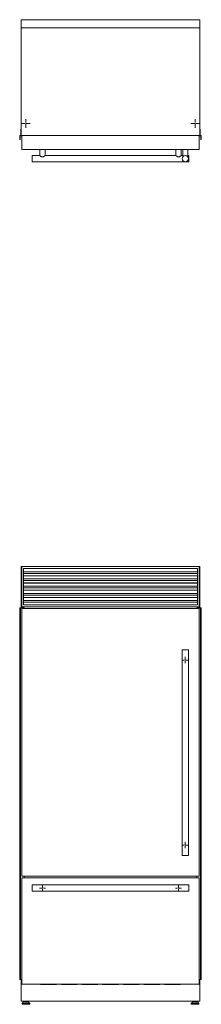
# Model space of a CAD drawing. Header units: millimetres. Extents: x 224 to 1095, y 149 to 645.
# Tile 1 of 3: x 224 to 311, y 168 to 645. Entities that reach past the tile are written whole.
import ezdxf

# ---------------------------------------------------------------- set-up
doc = ezdxf.new("R2010")
doc.units = ezdxf.units.MM

# ---------------------------------------------------------------- blocks, each defined once
blk = doc.blocks.new('SW_CENTERMARKSYMBOL_0')
at = {"color": 0, "linetype": 'Continuous', "lineweight": 0}
for p, q in [((-0.5, 0), (-1.5, 0)), ((0, 0), (-0.25, 0)), ((0, 0.5), (0, 1.5)), ((0, 0), (0, 0.25)), ((0, 0), (0, -0.25)), ((0, 0), (0.25, 0)), ((0.5, 0), (1.5, 0)), ((0, -0.5), (0, -1.5))]:
    blk.add_line(p, q, dxfattribs=at)
blk = doc.blocks.new('SW_CENTERMARKSYMBOL_1')
at = {"color": 0, "linetype": 'Continuous', "lineweight": 0}
for p, q in [((-0.5, 0), (-1.5, 0)), ((0, 0), (-0.25, 0)), ((0, 0.5), (0, 1.5)), ((0, 0), (0, 0.25)), ((0, 0), (0, -0.25)), ((0, 0), (0.25, 0)), ((0.5, 0), (1.5, 0)), ((0, -0.5), (0, -1.5))]:
    blk.add_line(p, q, dxfattribs=at)
blk = doc.blocks.new('SW_CENTERMARKSYMBOL_2')
at = {"color": 0, "linetype": 'Continuous', "lineweight": 0}
for p, q in [((-0.5, 0), (-1.5, 0)), ((0, 0), (-0.25, 0)), ((0, 0.5), (0, 1.5)), ((0, 0), (0, 0.25)), ((0, 0), (0, -0.25)), ((0, 0), (0.25, 0)), ((0.5, 0), (1.5, 0)), ((0, -0.5), (0, -1.5))]:
    blk.add_line(p, q, dxfattribs=at)
blk = doc.blocks.new('SW_CENTERMARKSYMBOL_3')
at = {"color": 0, "linetype": 'Continuous', "lineweight": 0}
for p, q in [((-0.5, 0), (-1.5, 0)), ((0, 0), (-0.25, 0)), ((0, 0.5), (0, 1.5)), ((0, 0), (0, 0.25)), ((0, 0), (0, -0.25)), ((0, 0), (0.25, 0)), ((0.5, 0), (1.5, 0)), ((0, -0.5), (0, -1.5))]:
    blk.add_line(p, q, dxfattribs=at)
blk = doc.blocks.new('SW_CENTERMARKSYMBOL_4')
at = {"color": 0, "linetype": 'Continuous', "lineweight": 0}
for p, q in [((-0.5, 0), (-2.133, 0)), ((0, 0), (-0.25, 0)), ((0, 0.5), (0, 2.133)), ((0, 0), (0, 0.25)), ((0, 0), (0, -0.25)), ((0, 0), (0.25, 0)), ((0.5, 0), (2.133, 0)), ((0, -0.5), (0, -2.133))]:
    blk.add_line(p, q, dxfattribs=at)
blk = doc.blocks.new('SW_CENTERMARKSYMBOL_5')
at = {"color": 0, "linetype": 'Continuous', "lineweight": 0}
for p, q in [((-0.5, 0), (-2.133, 0)), ((0, 0), (-0.25, 0)), ((0, 0.5), (0, 2.133)), ((0, 0), (0, 0.25)), ((0, 0), (0, -0.25)), ((0, 0), (0.25, 0)), ((0.5, 0), (2.133, 0)), ((0, -0.5), (0, -2.133))]:
    blk.add_line(p, q, dxfattribs=at)

msp = doc.modelspace()

# ---------------------------------------------------------------- linework, layer by layer
at = {"color": 7, "linetype": 'Continuous', "lineweight": 15}
for p, q in [((224.22, 644.69), (224.22, 640.69)), ((224.22, 644.69), (310.82, 644.69)), ((310.82, 644.69), (310.82, 640.69)), ((224.22, 640.69), (310.82, 640.69)), ((224.22, 588.69), (224.22, 640.69)), ((310.82, 640.69), (310.82, 588.69)), ((224.08, 588.74), (224.08, 591.69)), ((224.08, 591.69), (224.22, 591.69)), ((310.82, 591.69), (310.97, 591.69)), ((310.97, 591.69), (310.97, 588.74)), ((223.58, 586.66), (223.58, 588.64)), ((223.58, 588.64), (223.98, 588.64)), ((223.77, 586.66), (223.58, 586.66)), ((223.78, 588.34), (223.78, 586.84)), ((223.79, 586.63), (223.79, 586.64)), ((224.58, 588.44), (223.88, 588.44)), ((224.22, 588.69), (224.22, 588.64)), ((310.82, 588.69), (224.22, 588.69)), ((224.32, 588.56), (224.52, 588.56)), ((224.58, 588.69), (310.47, 588.69)), ((224.58, 581.79), (224.58, 588.69)), ((310.47, 581.79), (310.47, 588.69)), ((311.17, 588.44), (310.47, 588.44)), ((310.53, 588.56), (310.73, 588.56)), ((310.82, 588.64), (310.82, 588.69)), ((311.07, 588.64), (311.47, 588.64)), ((311.26, 586.64), (311.26, 586.63)), ((311.27, 586.84), (311.27, 588.34)), ((311.47, 586.66), (311.28, 586.66)), ((311.47, 588.64), (311.47, 586.66)), ((310.47, 581.79), (224.58, 581.79)), ((233.33, 581.79), (233.33, 578.89)), ((235.83, 578.89), (235.83, 581.79)), ((299.22, 581.79), (299.22, 578.89)), ((301.72, 578.89), (301.72, 581.79)), ((302.47, 581.79), (302.47, 578.23)), ((304.97, 578.22), (304.97, 581.79)), ((233.33, 578.89), (229.58, 578.89)), ((229.58, 578.89), (229.58, 577.39)), ((229.58, 577.39), (229.58, 575.89)), ((299.23, 578.89), (235.83, 578.89)), ((302.47, 578.89), (301.72, 578.89)), ((305.47, 578.89), (304.97, 578.89)), ((305.47, 578.89), (305.47, 575.89)), ((229.58, 575.89), (305.47, 575.89)), ((224.58, 379.89), (224.22, 379.89)), ((224.22, 379.89), (224.22, 360.39)), ((310.47, 379.89), (224.58, 379.89)), ((224.58, 379.89), (224.58, 360.39)), ((225.48, 378.99), (309.57, 378.99)), ((225.48, 361.29), (225.48, 378.99)), ((309.57, 378.92), (225.48, 378.92)), ((309.57, 378.87), (225.48, 378.87)), ((309.57, 377.39), (225.48, 377.39)), ((309.57, 378.99), (309.57, 361.29)), ((310.47, 360.39), (310.47, 379.89)), ((310.82, 379.89), (310.47, 379.89)), ((310.82, 379.89), (310.82, 360.39)), ((309.57, 376.55), (225.48, 376.55)), ((309.57, 375.42), (225.48, 375.42)), ((309.57, 375.37), (225.48, 375.37)), ((309.57, 373.89), (225.48, 373.89)), ((309.57, 373.05), (225.48, 373.05)), ((309.57, 371.92), (225.48, 371.92)), ((309.57, 371.87), (225.48, 371.87)), ((309.57, 370.39), (225.48, 370.39)), ((309.57, 369.55), (225.48, 369.55)), ((309.57, 368.42), (225.48, 368.42)), ((309.57, 368.37), (225.48, 368.37)), ((309.57, 366.89), (225.48, 366.89)), ((309.57, 366.05), (225.48, 366.05)), ((309.57, 364.92), (225.48, 364.92)), ((309.57, 364.87), (225.48, 364.87)), ((309.57, 363.39), (225.48, 363.39)), ((309.57, 362.55), (225.48, 362.55)), ((223.58, 179.92), (223.58, 359.89)), ((223.77, 359.89), (223.58, 359.89)), ((223.77, 179.92), (223.77, 359.89)), ((223.79, 359.89), (223.77, 359.89)), ((223.79, 179.92), (223.79, 359.89)), ((223.81, 359.89), (223.79, 359.89)), ((223.81, 179.92), (223.81, 359.89)), ((223.89, 359.89), (223.81, 359.89)), ((223.89, 179.92), (223.89, 359.89)), ((223.9, 359.89), (223.89, 359.89)), ((223.9, 179.92), (223.9, 359.89)), ((225.66, 359.89), (223.9, 359.89)), ((224.22, 360.39), (224.22, 359.89)), ((224.22, 360.39), (224.58, 360.39)), ((224.58, 360.39), (310.47, 360.39)), ((224.58, 359.59), (310.47, 359.59)), ((224.58, 229.99), (224.58, 359.59)), ((309.57, 361.29), (225.48, 361.29)), ((225.66, 359.59), (225.66, 359.89)), ((225.69, 359.89), (225.66, 359.89)), ((225.69, 359.59), (225.69, 359.89)), ((225.69, 359.59), (225.69, 359.89)), ((225.69, 359.89), (225.69, 359.89)), ((309.36, 359.89), (309.36, 359.59)), ((309.36, 359.59), (309.36, 359.89)), ((309.39, 359.89), (309.36, 359.89)), ((309.36, 359.89), (309.36, 359.89)), ((309.39, 359.59), (309.39, 359.89)), ((311.15, 359.89), (309.39, 359.89)), ((310.47, 360.39), (310.82, 360.39)), ((310.47, 359.59), (310.47, 229.99)), ((310.82, 360.39), (310.82, 359.89)), ((311.15, 359.89), (311.15, 179.92)), ((311.16, 359.89), (311.15, 359.89)), ((311.16, 179.92), (311.16, 359.89)), ((311.24, 359.89), (311.16, 359.89)), ((311.24, 179.92), (311.24, 359.89)), ((311.26, 359.89), (311.24, 359.89)), ((311.26, 179.92), (311.26, 359.89)), ((311.28, 359.89), (311.26, 359.89)), ((311.28, 179.92), (311.28, 359.89)), ((311.47, 359.89), (311.28, 359.89)), ((311.47, 179.92), (311.47, 359.89)), ((302.22, 339.59), (302.22, 239.99)), ((302.22, 339.59), (303.72, 339.59)), ((303.72, 339.59), (305.22, 339.59)), ((305.22, 239.99), (305.22, 339.59)), ((302.22, 239.99), (305.22, 239.99)), ((310.47, 229.99), (224.58, 229.99)), ((224.58, 177.59), (224.58, 229.19)), ((224.58, 229.19), (310.47, 229.19)), ((225.66, 229.19), (225.66, 229.99)), ((225.69, 229.19), (225.69, 229.99)), ((225.69, 229.19), (225.69, 229.99)), ((309.36, 229.99), (309.36, 229.19)), ((309.36, 229.19), (309.36, 229.99)), ((309.39, 229.19), (309.39, 229.99)), ((310.47, 229.19), (310.47, 177.59)), ((305.47, 225.69), (229.58, 225.69)), ((229.58, 225.69), (229.58, 222.69)), ((305.47, 225.69), (305.47, 224.19)), ((305.47, 224.19), (305.47, 222.69)), ((229.58, 222.69), (305.47, 222.69)), ((223.77, 179.92), (223.58, 179.92)), ((223.79, 179.92), (223.77, 179.92)), ((223.81, 179.92), (223.79, 179.92)), ((223.89, 179.92), (223.81, 179.92)), ((223.9, 179.92), (223.89, 179.92)), ((224.58, 179.92), (223.9, 179.92)), ((224.22, 179.92), (224.22, 179.42)), ((224.58, 179.42), (224.22, 179.42)), ((224.22, 171.12), (224.22, 179.4)), ((224.25, 179.4), (224.22, 179.4)), ((224.25, 179.42), (224.25, 179.4)), ((224.32, 169.42), (224.32, 179.42)), ((310.47, 177.59), (224.58, 177.59)), ((241.12, 177.52), (233.93, 177.52)), ((251.12, 177.52), (243.93, 177.52)), ((261.12, 177.52), (253.93, 177.52)), ((271.12, 177.52), (263.93, 177.52)), ((281.12, 177.52), (273.93, 177.52)), ((291.12, 177.52), (283.93, 177.52)), ((301.13, 177.52), (293.93, 177.52)), ((311.15, 179.92), (310.47, 179.92)), ((310.82, 179.42), (310.47, 179.42)), ((310.73, 179.42), (310.73, 169.42)), ((310.81, 179.4), (310.81, 179.42)), ((310.82, 179.4), (310.81, 179.4)), ((310.82, 179.92), (310.82, 179.42)), ((310.82, 171.12), (310.82, 179.4)), ((311.16, 179.92), (311.15, 179.92)), ((311.24, 179.92), (311.16, 179.92)), ((311.26, 179.92), (311.24, 179.92)), ((311.28, 179.92), (311.26, 179.92)), ((311.47, 179.92), (311.28, 179.92)), ((224.32, 171.12), (224.22, 171.12)), ((224.22, 169.72), (224.22, 171.12)), ((224.32, 169.72), (224.22, 169.72)), ((310.73, 169.42), (224.32, 169.42)), ((224.69, 168.23), (224.69, 168.04)), ((225.3, 168.92), (224.73, 168.33)), ((224.84, 167.89), (228.31, 167.89)), ((225.41, 168.96), (227.74, 168.96)), ((225.55, 169.42), (225.55, 168.96)), ((225.74, 169.28), (225.74, 168.96)), ((225.74, 169.28), (227.41, 169.28)), ((226.08, 169.42), (226.08, 169.28)), ((227.07, 169.28), (227.07, 169.42)), ((227.41, 168.96), (227.41, 169.28)), ((227.6, 169.42), (227.6, 168.96)), ((228.42, 168.33), (227.85, 168.92)), ((228.46, 168.04), (228.46, 168.23)), ((306.59, 168.23), (306.59, 168.04)), ((307.2, 168.92), (306.63, 168.33)), ((310.21, 167.89), (306.74, 167.89)), ((309.64, 168.96), (307.31, 168.96)), ((307.45, 169.42), (307.45, 168.96)), ((307.64, 169.28), (307.64, 168.96)), ((309.31, 169.28), (307.64, 169.28)), ((307.98, 169.42), (307.98, 169.28)), ((308.97, 169.28), (308.97, 169.42)), ((309.31, 168.96), (309.31, 169.28)), ((309.5, 169.42), (309.5, 168.96)), ((310.32, 168.33), (309.75, 168.92)), ((310.36, 168.04), (310.36, 168.23)), ((310.82, 171.12), (310.73, 171.12)), ((310.82, 169.72), (310.73, 169.72)), ((310.82, 169.72), (310.82, 171.12))]:
    msp.add_line(p, q, dxfattribs=at)
at = {"color": 8, "linetype": 'Continuous', "lineweight": 15}
for p, q in [((224.69, 168.23), (228.46, 168.23)), ((224.69, 168.04), (228.46, 168.04)), ((224.73, 168.33), (228.42, 168.33)), ((225.3, 168.92), (227.85, 168.92)), ((310.36, 168.23), (306.59, 168.23)), ((310.36, 168.04), (306.59, 168.04)), ((310.32, 168.33), (306.63, 168.33)), ((309.75, 168.92), (307.2, 168.92))]:
    msp.add_line(p, q, dxfattribs=at)
at = {"color": 7, "linetype": 'Continuous', "lineweight": 15, "flags": 128}
for points in [[(233.93, 177.52), (233.8, 177.54), (233.7, 177.59)], [(241.35, 177.59), (241.25, 177.54), (241.12, 177.52)], [(243.93, 177.52), (243.8, 177.54), (243.7, 177.59)], [(251.35, 177.59), (251.25, 177.54), (251.12, 177.52)], [(253.93, 177.52), (253.8, 177.54), (253.7, 177.59)], [(261.35, 177.59), (261.25, 177.54), (261.12, 177.52)], [(263.93, 177.52), (263.8, 177.54), (263.7, 177.59)], [(271.35, 177.59), (271.25, 177.54), (271.12, 177.52)], [(273.93, 177.52), (273.8, 177.54), (273.7, 177.59)], [(281.35, 177.59), (281.25, 177.54), (281.12, 177.52)], [(283.93, 177.52), (283.8, 177.54), (283.7, 177.59)], [(291.35, 177.59), (291.25, 177.54), (291.12, 177.52)], [(293.93, 177.52), (293.8, 177.54), (293.7, 177.59)], [(301.35, 177.59), (301.25, 177.54), (301.13, 177.52)]]:
    msp.add_lwpolyline(points, dxfattribs=at)
at = {"color": 7, "linetype": 'Continuous', "lineweight": 15}
msp.add_circle((303.72, 577.39), 1.5, dxfattribs=at)
for centre, radius, start, end in [((223.77, 586.64), 0.02, 0, 90), ((223.87, 588.34), 0.1, 89.5283, 179.5283), ((223.87, 586.84), 0.1, 180, 258.463), ((223.81, 586.63), 0.02, 180, 275.8376), ((223.8, 586.71), 0.1, 275.8376, 344.309), ((223.85, 586.69), 0.05, 344.309, 78.463), ((223.98, 588.74), 0.1, 270, 0), ((224.32, 588.66), 0.1, 191.0474, 271.0618), ((224.53, 588.66), 0.1, 268.9382, 298.7815), ((310.52, 588.66), 0.1, 241.2185, 271.0618), ((310.73, 588.66), 0.1, 268.9382, 348.9526), ((311.07, 588.74), 0.1, 180, 270), ((311.2, 586.69), 0.05, 101.537, 195.691), ((311.25, 586.71), 0.1, 195.691, 264.1624), ((311.17, 588.34), 0.1, 0.4717, 90.4717), ((311.17, 586.84), 0.1, 281.537, 0), ((311.24, 586.63), 0.02, 264.1624, 0), ((311.28, 586.64), 0.02, 90, 180), ((224.84, 168.23), 0.15, 135.9249, 180), ((224.84, 168.04), 0.15, 180, 270), ((225.41, 168.81), 0.15, 90, 135.9249), ((227.74, 168.81), 0.15, 44.0751, 90), ((228.31, 168.04), 0.15, 270, 0), ((228.31, 168.23), 0.15, 0, 44.0751), ((306.74, 168.23), 0.15, 135.9249, 180), ((306.74, 168.04), 0.15, 180, 270), ((307.31, 168.81), 0.15, 90, 135.9249), ((309.64, 168.81), 0.15, 44.0751, 90), ((310.21, 168.04), 0.15, 270, 0), ((310.21, 168.23), 0.15, 0, 44.0751)]:
    msp.add_arc(centre, radius, start, end, dxfattribs=at)
for points, knots in [([(233.33, 578.89), (233.33, 578.89), (233.32, 578.89), (233.37, 578.85), (233.49, 578.75), (233.64, 578.64), (233.8, 578.52), (233.99, 578.4), (234.2, 578.29), (234.45, 578.21), (234.73, 578.22), (234.98, 578.31), (235.19, 578.42), (235.37, 578.54), (235.53, 578.65), (235.68, 578.77), (235.8, 578.87), (235.82, 578.88), (235.83, 578.89)], [0, 0, 0, 0, 0.012297, 0.09117, 0.171191, 0.228604, 0.287667, 0.346143, 0.406228, 0.469858, 0.534029, 0.605265, 0.661496, 0.719244, 0.77816, 0.838778, 0.926908, 1, 1, 1, 1]), ([(301.72, 578.89), (301.71, 578.88), (301.69, 578.86), (301.56, 578.76), (301.41, 578.64), (301.26, 578.53), (301.07, 578.41), (300.86, 578.3), (300.61, 578.22), (300.33, 578.22), (300.08, 578.3), (299.87, 578.41), (299.69, 578.53), (299.54, 578.64), (299.38, 578.76), (299.28, 578.85), (299.23, 578.89), (299.23, 578.89), (299.23, 578.89)], [0, 0, 0, 0, 0.084727, 0.169097, 0.226216, 0.284976, 0.343201, 0.40299, 0.467212, 0.53201, 0.602427, 0.657947, 0.714958, 0.773336, 0.833338, 0.922359, 0.966503, 1, 1, 1, 1])]:
    msp.add_open_spline(points, degree=3, knots=knots, dxfattribs=at)

# ---------------------------------------------------------------- block references
at = {"color": 7, "linetype": 'Continuous', "lineweight": 0}
for name, p in [('SW_CENTERMARKSYMBOL_4', (226.57, 594.4)), ('SW_CENTERMARKSYMBOL_5', (308.48, 594.4)), ('SW_CENTERMARKSYMBOL_2', (303.72, 334.59)), ('SW_CENTERMARKSYMBOL_3', (303.72, 244.99)), ('SW_CENTERMARKSYMBOL_0', (234.58, 224.19)), ('SW_CENTERMARKSYMBOL_1', (300.47, 224.19))]:
    msp.add_blockref(name, p, dxfattribs=at)

doc.saveas('drawing.dxf')
